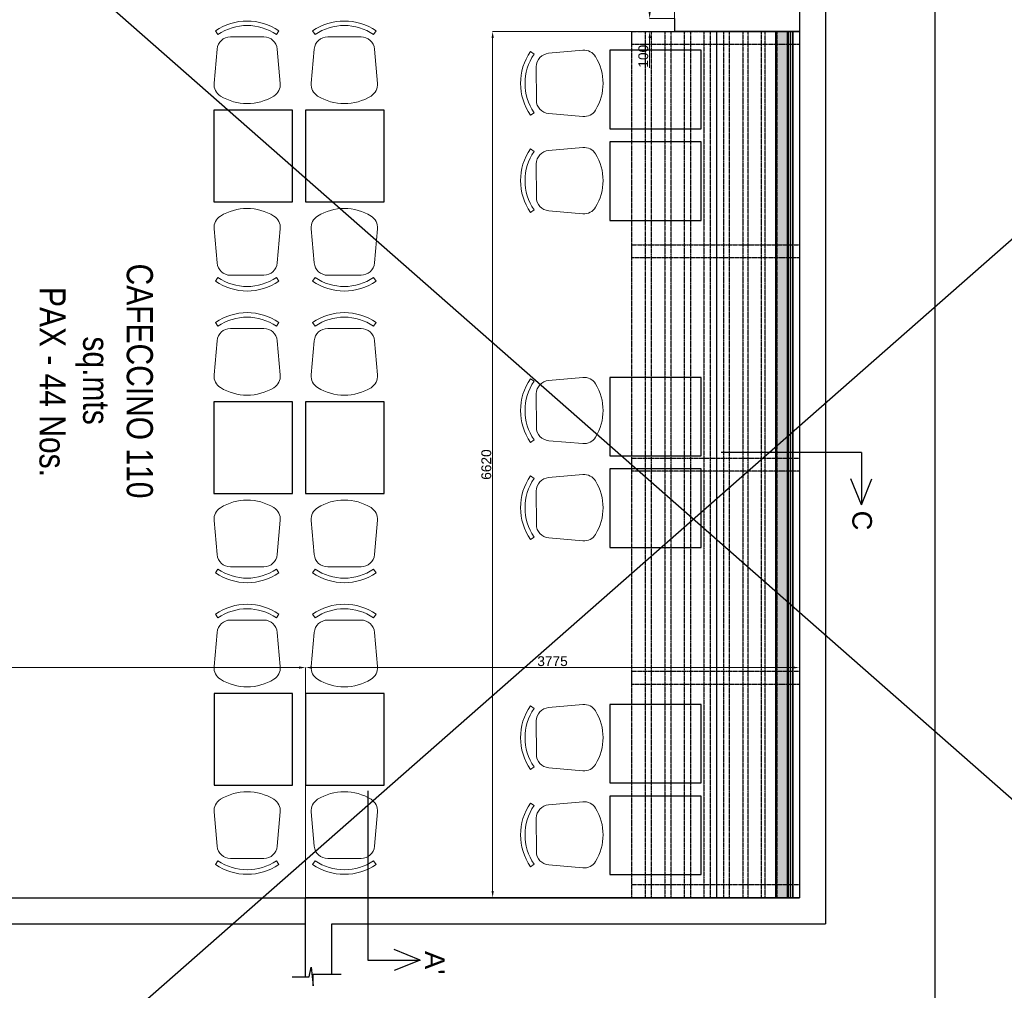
# Model space of a CAD drawing. Header units: millimetres. Extents: x 3351592 to 3400404, y -498420 to -470360.
# Tile 41 of 43: x 3382837 to 3390363, y -491111 to -483693. Entities that reach past the tile are written whole.
import ezdxf

# ---------------------------------------------------------------- set-up
doc = ezdxf.new("R2010")
doc.units = ezdxf.units.MM
doc.header["$LTSCALE"] = 3
doc.header["$MEASUREMENT"] = 0
doc.header["$PDMODE"] = 3
doc.header["$PDSIZE"] = -1
doc.linetypes.add('HIDDEN', pattern=[0.375, 0.25, -0.125])
doc.layers.get('0').update_dxf_attribs({"linetype": 'CONTINUOUS'})
doc.layers.get('Defpoints').update_dxf_attribs({"linetype": 'CONTINUOUS'})
doc.layers.add('A-ANNO-DIMS-30', color=7, linetype='CONTINUOUS')
doc.layers.add('dim', color=5, linetype='CONTINUOUS')
doc.layers.add('bhs-3', color=1, linetype='CONTINUOUS', lineweight=15)
doc.layers.add('FUR', color=7, linetype='CONTINUOUS', lineweight=5)
doc.styles.add('Arial', font='arial.ttf')
doc.styles.get("Standard").update_dxf_attribs({"font": 'arial.ttf'})
doc.dimstyles.new('STANDARD$0', dxfattribs={"dimtxt": 120, "dimasz": 50, "dimexe": 1.25, "dimexo": 0.625, "dimtad": 1, "dimdec": 0, "dimzin": 9, "dimdsep": 46, "dimtxsty": 'Standard', "dimblk": 'ARCHTICK', "dimcen": 2.5, "dimclrt": 7, "dimadec": 0, "dimazin": 0, "dimtfac": 1, "dimtdec": 0, "dimtmove": 0, "dimatfit": 3, "dimfxl": 0, "dimtolj": 1, "dimtzin": 0, "dimarcsym": 0})

# ---------------------------------------------------------------- blocks, each defined once
blk = doc.blocks.new('INF08D Counter')
at = {"color": 252}
blk.add_line((1143416.6, -219133.9), (1143416.6, -218408.9), dxfattribs=at)
at = {"layer": 'bhs-3', "color": 252, "lineweight": 30}
for p in [(1143416.6, -218408.9), (1143316.6, -219363.9)]:
    blk.add_line(p, (1143416.6, -219363.9), dxfattribs=at)
blk = doc.blocks.new('*D115')
at = {"color": 0, "lineweight": 0}
for p, q in [((3387652.2, -483633.4), (3387652.2, -483583.4)), ((3387840.8, -483683.4), (3387652, -483683.4)), ((3387842.1, -483783.4), (3387652, -483783.4)), ((3387652.2, -483833.4), (3387652.2, -484061.8))]:
    blk.add_line(p, q, dxfattribs=at)
at = {"color": 0}
for points in [[(3387643.8, -483633.4), (3387660.5, -483633.4), (3387652.2, -483683.4)], [(3387643.8, -483833.4), (3387660.5, -483833.4), (3387652.2, -483783.4)]]:
    blk.add_solid(points, dxfattribs=at)
at = {"layer": 'Defpoints', "color": 0}
for p in [(3387840.9, -483683.4), (3387652.2, -483783.4), (3387842.1, -483783.4)]:
    blk.add_point(p, dxfattribs=at)
at = {"color": 0, "insert": (3387603.9, -483972.6), "char_height": 75, "attachment_point": 5, "rotation": 90, "style": 'Arial'}
blk.add_mtext('\\A1;100', dxfattribs=at)
blk = doc.blocks.new('*D116')
at = {"color": 0, "lineweight": 0}
for p, q in [((3387842.1, -483783.4), (3387842.1, -483542.2)), ((3387892.1, -483542.4), (3388747.1, -483542.4)), ((3388797.1, -483783.4), (3388797.1, -483542.2))]:
    blk.add_line(p, q, dxfattribs=at)
at = {"color": 0}
for points in [[(3387892.1, -483534.1), (3387892.1, -483550.7), (3387842.1, -483542.4)], [(3388747.1, -483534.1), (3388747.1, -483550.7), (3388797.1, -483542.4)]]:
    blk.add_solid(points, dxfattribs=at)
at = {"layer": 'Defpoints', "color": 0}
for p in [(3388797.1, -483542.4), (3387842.1, -483783.4), (3388797.1, -483783.4)]:
    blk.add_point(p, dxfattribs=at)
at = {"color": 0, "insert": (3388319.6, -483494.1), "char_height": 75, "attachment_point": 5, "style": 'Arial'}
blk.add_mtext('\\A1;955', dxfattribs=at)
blk = doc.blocks.new('*D148')
at = {"color": 0, "lineweight": 0}
for p, q in [((3387842.1, -483783.4), (3386452.1, -483783.4)), ((3386452.2, -483833.4), (3386452.2, -490353.4)), ((3387917, -490403.4), (3386452.1, -490403.4))]:
    blk.add_line(p, q, dxfattribs=at)
at = {"color": 0}
for points in [[(3386443.9, -483833.4), (3386460.6, -483833.4), (3386452.2, -483783.4)], [(3386443.9, -490353.4), (3386460.6, -490353.4), (3386452.2, -490403.4)]]:
    blk.add_solid(points, dxfattribs=at)
at = {"layer": 'Defpoints', "color": 0}
for p in [(3387842.1, -483783.4), (3386452.2, -490403.4), (3387917.1, -490403.4)]:
    blk.add_point(p, dxfattribs=at)
at = {"color": 0, "insert": (3386403.9, -487093.4), "char_height": 75, "attachment_point": 5, "rotation": 90, "style": 'Arial'}
blk.add_mtext('\\A1;6620', dxfattribs=at)
blk = doc.blocks.new('*D149')
at = {"color": 0, "lineweight": 0}
for p, q in [((3385022.2, -490403.4), (3385022.2, -488644.4)), ((3388747.1, -488644.6), (3385072.2, -488644.6)), ((3388797.1, -490403.4), (3388797.1, -488644.4))]:
    blk.add_line(p, q, dxfattribs=at)
at = {"color": 0}
for points in [[(3385072.2, -488636.3), (3385072.2, -488653), (3385022.2, -488644.6)], [(3388747.1, -488636.3), (3388747.1, -488653), (3388797.1, -488644.6)]]:
    blk.add_solid(points, dxfattribs=at)
at = {"layer": 'Defpoints', "color": 0}
for p in [(3385022.2, -488644.6), (3385022.2, -490403.4), (3388797.1, -490403.4)]:
    blk.add_point(p, dxfattribs=at)
at = {"color": 0, "insert": (3386909.7, -488596.3), "char_height": 75, "attachment_point": 5, "style": 'Arial'}
blk.add_mtext('\\A1;3775', dxfattribs=at)
blk = doc.blocks.new('*D150')
at = {"color": 0, "lineweight": 0}
for p, q in [((3379672.2, -490403.4), (3379672.2, -488644.4)), ((3384972.2, -488644.6), (3379722.2, -488644.6)), ((3385022.2, -490403.4), (3385022.2, -488644.4))]:
    blk.add_line(p, q, dxfattribs=at)
at = {"color": 0}
for points in [[(3379722.2, -488636.3), (3379722.2, -488653), (3379672.2, -488644.6)], [(3384972.2, -488636.3), (3384972.2, -488653), (3385022.2, -488644.6)]]:
    blk.add_solid(points, dxfattribs=at)
at = {"layer": 'Defpoints', "color": 0}
for p in [(3379672.2, -488644.6), (3379672.2, -490403.4), (3385022.2, -490403.4)]:
    blk.add_point(p, dxfattribs=at)
at = {"color": 0, "insert": (3382347.2, -488596.3), "char_height": 75, "attachment_point": 5, "style": 'Arial'}
blk.add_mtext('\\A1;5350', dxfattribs=at)

msp = doc.modelspace()

# ---------------------------------------------------------------- hatches: boundary and pattern name
for points in [[(3388710.5, -483783.4), (3388710.5, -490403.4), (3388616.1, -490403.4), (3388616.1, -483783.4)], [(3388747.1, -483783.4), (3388747.1, -490403.4), (3388728.1, -490403.4), (3388728.1, -483783.4)]]:
    msp.add_hatch(color=34).paths.add_polyline_path(points)

# ---------------------------------------------------------------- linework, layer by layer
at = {"lineweight": 30}
for p, q in [((3388997.1, -479303.4), (3388997.1, -490603.4)), ((3388797.1, -479503.4), (3388797.1, -490403.4)), ((3388797.1, -479503.4), (3388797.1, -490403.4)), ((3385022.2, -490403.4), (3388797.1, -490403.4)), ((3385022.2, -491007.1), (3385022.2, -490403.4)), ((3388797.1, -490403.4), (3385022.2, -490403.4)), ((3385222.2, -490603.4), (3388997.1, -490603.4)), ((3385222.2, -490987.8), (3385222.2, -490603.4))]:
    msp.add_line(p, q, dxfattribs=at)
for p, q in [((3388616.1, -483783.4), (3388616.1, -490403.4)), ((3388703.4, -483783.4), (3388703.4, -490403.4)), ((3388710.5, -483783.4), (3388710.5, -490403.4)), ((3388797.1, -483783.4), (3388797.1, -490403.4)), ((3379672.2, -490403.4), (3385022.2, -490403.4)), ((3379672.2, -490603.4), (3385022.2, -490603.4))]:
    msp.add_line(p, q)
at = {"color": 6}
for p, q in [((3388728.1, -490403.4), (3388728.1, -483783.4)), ((3388747.1, -490403.4), (3388747.1, -483783.4))]:
    msp.add_line(p, q, dxfattribs=at)
at = {"color": 32, "linetype": 'HIDDEN'}
for points in [[(3388797.1, -483783.4), (3388797.1, -483883.4), (3387517.1, -483883.4), (3387517.1, -483783.4)], [(3387617.1, -483783.4), (3387617.1, -490403.4), (3387517.1, -490403.4), (3387517.1, -483783.4)], [(3387767.1, -483783.4), (3387767.1, -490403.4), (3387667.1, -490403.4), (3387667.1, -483783.4)], [(3387917.1, -483783.4), (3387917.1, -490403.4), (3387817.1, -490403.4), (3387817.1, -483783.4)], [(3388067.1, -483783.4), (3388067.1, -490403.4), (3387967.1, -490403.4), (3387967.1, -483783.4)], [(3388217.1, -483783.4), (3388217.1, -490403.4), (3388117.1, -490403.4), (3388117.1, -483783.4)], [(3388365.4, -483783.4), (3388365.4, -490403.4), (3388263.6, -490403.4), (3388263.6, -483783.4)], [(3388503.6, -483783.4), (3388503.6, -490403.4), (3388404.9, -490403.4), (3388404.9, -483783.4)], [(3388623.7, -483783.4), (3388623.7, -490403.4), (3388534.2, -490403.4), (3388534.2, -483783.4)], [(3388797.1, -485413.4), (3388797.1, -485513.4), (3387517.1, -485513.4), (3387517.1, -485413.4)], [(3388797.1, -487043.4), (3388797.1, -487143.4), (3387517.1, -487143.4), (3387517.1, -487043.4)], [(3388797.1, -488673.4), (3388797.1, -488773.4), (3387517.1, -488773.4), (3387517.1, -488673.4)], [(3388797.1, -490303.4), (3388797.1, -490403.4), (3387517.1, -490403.4), (3387517.1, -490303.4)]]:
    msp.add_lwpolyline(points, close=True, dxfattribs=at)
for points in [[(3388616.1, -483783.4), (3388616.1, -490403.4), (3388166.1, -490403.4), (3388166.1, -483783.4)], [(3388710.5, -483783.4), (3388710.5, -490403.4), (3388616.1, -490403.4), (3388616.1, -483783.4)], [(3388747.1, -483783.4), (3388747.1, -490403.4), (3388728.1, -490403.4), (3388728.1, -483783.4)]]:
    msp.add_lwpolyline(points, close=True)
at = {"color": 48}
for points in [[(3387347.1, -483926.9), (3387347.1, -484526.9), (3388047.1, -484526.9), (3388047.1, -483926.9)], [(3384322, -485085.3), (3384922, -485085.3), (3384922, -484385.3), (3384322, -484385.3)], [(3385022, -485085.3), (3385622, -485085.3), (3385622, -484385.3), (3385022, -484385.3)], [(3387347.1, -484626.9), (3387347.1, -485226.9), (3388047.1, -485226.9), (3388047.1, -484626.9)], [(3387347.1, -486426.9), (3387347.1, -487026.9), (3388047.1, -487026.9), (3388047.1, -486426.9)], [(3384322, -487314.1), (3384922, -487314.1), (3384922, -486614.1), (3384322, -486614.1)], [(3385022, -487314.1), (3385622, -487314.1), (3385622, -486614.1), (3385022, -486614.1)], [(3387347.1, -487126.9), (3387347.1, -487726.9), (3388047.1, -487726.9), (3388047.1, -487126.9)], [(3384322.2, -489542.9), (3384922.2, -489542.9), (3384922.2, -488842.9), (3384322.2, -488842.9)], [(3385022.2, -489542.9), (3385622.2, -489542.9), (3385622.2, -488842.9), (3385022.2, -488842.9)], [(3387347.1, -488926.9), (3387347.1, -489526.9), (3388047.1, -489526.9), (3388047.1, -488926.9)], [(3387347.1, -489626.9), (3387347.1, -490226.9), (3388047.1, -490226.9), (3388047.1, -489626.9)]]:
    msp.add_lwpolyline(points, close=True, dxfattribs=at)
msp.add_lwpolyline([(3384920.1, -491007.1), (3385048.5, -491007.1), (3385063.6, -490934.2), (3385079.4, -491076.1), (3385079.4, -490987.8), (3385294, -490987.8)])
at = {"layer": 'A-ANNO-DIMS-30', "ltscale": 3}
for points in [[(3375570.6, -476599.5), (3400403.7, -498419.9)], [(3400403.7, -476599.5), (3375570.6, -498419.9)]]:
    msp.add_lwpolyline(points, dxfattribs=at)
at = {"layer": 'bhs-3', "color": 1, "lineweight": 30}
for p, q in [((3389271, -487002.3), (3388198, -487002.3)), ((3389271, -487002.3), (3389271, -487402)), ((3389271, -487402), (3389190.4, -487202.1)), ((3389271, -487402), (3389351.5, -487202.1)), ((3385499.2, -489587.6), (3385499.2, -490880.5)), ((3385898.9, -490880.5), (3385699, -490799.9)), ((3385499.2, -490880.5), (3385898.9, -490880.5)), ((3385898.9, -490880.5), (3385699, -490961.1))]:
    msp.add_line(p, q, dxfattribs=at)
at = {"layer": 'dim', "color": 18, "lineweight": 30, "ltscale": 3}
msp.add_lwpolyline([(3377281.2, -478677.5), (3389831.4, -478677.5), (3389831.4, -491663.6), (3377281.2, -491663.6)], close=True, dxfattribs=at)
at = {"layer": 'FUR', "color": 7, "lineweight": 13}
for p, q in [((3384352, -483806.9), (3384332.6, -483778.5)), ((3384799.2, -483807.1), (3384818.6, -483778.7)), ((3385094.9, -483806.9), (3385075.5, -483778.5)), ((3385542.1, -483807.1), (3385561.5, -483778.7)), ((3384703, -483824.2), (3384448.1, -483824.1)), ((3385446, -483824.2), (3385191, -483824.1)), ((3384322.4, -484179.7), (3384345.2, -483918.3)), ((3384828.4, -484180), (3384805.8, -483918.6)), ((3385065.3, -484179.7), (3385088.2, -483918.3)), ((3385571.3, -484180), (3385548.7, -483918.6)), ((3386768.7, -483956.9), (3386740.3, -483937.5)), ((3387141.6, -483927.3), (3386880.2, -483950.2)), ((3386786.1, -484308), (3386786, -484053)), ((3386769, -484404.1), (3386740.6, -484423.5)), ((3387141.8, -484433.3), (3386880.4, -484410.7)), ((3386768.7, -484699.8), (3386740.3, -484680.4)), ((3387141.6, -484670.2), (3386880.2, -484693.1)), ((3386786.1, -485050.9), (3386786, -484795.9)), ((3386769, -485147), (3386740.6, -485166.4)), ((3387141.8, -485176.2), (3386880.4, -485153.6)), ((3384322.4, -485290.9), (3384345.2, -485552.3)), ((3384828.4, -485290.6), (3384805.8, -485552)), ((3385065.3, -485290.9), (3385088.2, -485552.3)), ((3385571.3, -485290.6), (3385548.7, -485552)), ((3384352, -485663.7), (3384332.6, -485692.1)), ((3384703, -485646.3), (3384448.1, -485646.5)), ((3384799.2, -485663.5), (3384818.6, -485691.8)), ((3385094.9, -485663.7), (3385075.5, -485692.1)), ((3385446, -485646.3), (3385191, -485646.5)), ((3385542.1, -485663.5), (3385561.5, -485691.8)), ((3384352, -486035.6), (3384332.6, -486007.2)), ((3384703, -486053), (3384448.1, -486052.9)), ((3384799.2, -486035.9), (3384818.6, -486007.5)), ((3385094.9, -486035.6), (3385075.5, -486007.2)), ((3385446, -486053), (3385191, -486052.9)), ((3385542.1, -486035.9), (3385561.5, -486007.5)), ((3384322.4, -486408.5), (3384345.2, -486147.1)), ((3384828.4, -486408.8), (3384805.8, -486147.3)), ((3385065.3, -486408.5), (3385088.2, -486147.1)), ((3385571.3, -486408.8), (3385548.7, -486147.3)), ((3386768.7, -486456.9), (3386740.3, -486437.5)), ((3387141.6, -486427.3), (3386880.2, -486450.2)), ((3386786.1, -486808), (3386786, -486553)), ((3386769, -486904.1), (3386740.6, -486923.5)), ((3387141.8, -486933.3), (3386880.4, -486910.7)), ((3386768.7, -487199.8), (3386740.3, -487180.4)), ((3387141.6, -487170.2), (3386880.2, -487193.1)), ((3386786.1, -487550.9), (3386786, -487295.9)), ((3384322.4, -487519.7), (3384345.2, -487781.1)), ((3384828.4, -487519.4), (3384805.8, -487780.8)), ((3385065.3, -487519.7), (3385088.2, -487781.1)), ((3385571.3, -487519.4), (3385548.7, -487780.8)), ((3386769, -487647), (3386740.6, -487666.4)), ((3387141.8, -487676.2), (3386880.4, -487653.6)), ((3384352, -487892.5), (3384332.6, -487920.9)), ((3384703, -487875.1), (3384448.1, -487875.3)), ((3384799.2, -487892.3), (3384818.6, -487920.6)), ((3385094.9, -487892.5), (3385075.5, -487920.9)), ((3385446, -487875.1), (3385191, -487875.3)), ((3385542.1, -487892.3), (3385561.5, -487920.6)), ((3384352.2, -488264.4), (3384332.8, -488236)), ((3384799.4, -488264.7), (3384818.8, -488236.3)), ((3385095.2, -488264.4), (3385075.8, -488236)), ((3385542.3, -488264.7), (3385561.8, -488236.3)), ((3384703.3, -488281.8), (3384448.3, -488281.7)), ((3385446.2, -488281.8), (3385191.3, -488281.7)), ((3384322.6, -488637.3), (3384345.5, -488375.9)), ((3384828.6, -488637.6), (3384806, -488376.1)), ((3385065.5, -488637.3), (3385088.4, -488375.9)), ((3385571.5, -488637.6), (3385549, -488376.1)), ((3386768.7, -488956.9), (3386740.3, -488937.5)), ((3387141.6, -488927.3), (3386880.2, -488950.2)), ((3386786.1, -489308), (3386786, -489053)), ((3386769, -489404.1), (3386740.6, -489423.5)), ((3387141.8, -489433.3), (3386880.4, -489410.7)), ((3387141.6, -489670.2), (3386880.2, -489693.1)), ((3384322.6, -489748.4), (3384345.5, -490009.8)), ((3384828.6, -489748.2), (3384806, -490009.6)), ((3385065.5, -489748.4), (3385088.4, -490009.8)), ((3385571.5, -489748.2), (3385549, -490009.6)), ((3386768.7, -489699.8), (3386740.3, -489680.4)), ((3386786.1, -490050.9), (3386786, -489795.9)), ((3384352.2, -490121.3), (3384332.8, -490149.7)), ((3384703.3, -490103.9), (3384448.3, -490104)), ((3384799.4, -490121), (3384818.8, -490149.4)), ((3385095.2, -490121.3), (3385075.8, -490149.7)), ((3385446.2, -490103.9), (3385191.3, -490104)), ((3385542.3, -490121), (3385561.8, -490149.4)), ((3386769, -490147), (3386740.6, -490166.4)), ((3387141.8, -490176.2), (3386880.4, -490153.6))]:
    msp.add_line(p, q, dxfattribs=at)
for centre, radius, start, end in [((3384575.4, -484133.7), 430.3, 55.58782, 124.34851), ((3385318.3, -484133.7), 430.3, 55.58782, 124.34851), ((3384575.4, -484133.7), 395.9, 55.58782, 124.34851), ((3385318.3, -484133.7), 395.9, 55.58782, 124.34851), ((3384448, -483927.3), 103.2, 89.96817, 174.99843), ((3384703, -483927.4), 103.2, 4.93791, 89.96817), ((3385191, -483927.3), 103.2, 89.96817, 174.99843), ((3385445.9, -483927.4), 103.2, 4.93791, 89.96817), ((3387095.6, -484180.3), 430.3, 145.65149, 214.41218), ((3386889.2, -484053), 103.2, 95.00157, 180.03183), ((3387150.6, -484030.1), 103.2, 31.62486, 95.00157), ((3387095.6, -484180.3), 395.9, 145.65149, 214.41218), ((3386906.4, -484180.4), 389.9, 328.4388, 31.62486), ((3384425.2, -484188.7), 103.2, 174.99843, 238.37514), ((3385168.1, -484188.7), 103.2, 174.99843, 238.37514), ((3384725.6, -484188.9), 103.2, 301.5612, 4.93791), ((3385468.5, -484188.9), 103.2, 301.5612, 4.93791), ((3384575.5, -483944.6), 389.9, 238.37514, 301.5612), ((3385318.4, -483944.6), 389.9, 238.37514, 301.5612), ((3386889.3, -484307.9), 103.2, 180.03183, 265.06209), ((3387150.7, -484330.5), 103.2, 265.06209, 328.4388), ((3387095.6, -484923.2), 430.3, 145.65149, 214.41218), ((3387095.6, -484923.2), 395.9, 145.65149, 214.41218), ((3386889.2, -484795.9), 103.2, 95.00157, 180.03183), ((3387150.6, -484773), 103.2, 31.62486, 95.00157), ((3386906.4, -484923.3), 389.9, 328.4388, 31.62486), ((3386889.3, -485050.8), 103.2, 180.03183, 265.06209), ((3384575.5, -485526), 389.9, 58.4388, 121.62486), ((3385318.4, -485526), 389.9, 58.4388, 121.62486), ((3387150.7, -485073.4), 103.2, 265.06209, 328.4388), ((3384425.2, -485281.9), 103.2, 121.62486, 185.00157), ((3384725.6, -485281.7), 103.2, 355.06209, 58.4388), ((3385168.1, -485281.9), 103.2, 121.62486, 185.00157), ((3385468.5, -485281.7), 103.2, 355.06209, 58.4388), ((3384448, -485543.3), 103.2, 185.00157, 270.03183), ((3384703, -485543.1), 103.2, 270.03183, 355.06209), ((3385191, -485543.3), 103.2, 185.00157, 270.03183), ((3385445.9, -485543.1), 103.2, 270.03183, 355.06209), ((3384575.4, -485336.8), 395.9, 235.65149, 304.41218), ((3385318.3, -485336.8), 395.9, 235.65149, 304.41218), ((3384575.4, -485336.8), 430.3, 235.65149, 304.41218), ((3385318.3, -485336.8), 430.3, 235.65149, 304.41218), ((3384575.4, -486362.5), 430.3, 55.58782, 124.34851), ((3384575.4, -486362.5), 395.9, 55.58782, 124.34851), ((3385318.3, -486362.5), 430.3, 55.58782, 124.34851), ((3385318.3, -486362.5), 395.9, 55.58782, 124.34851), ((3384448, -486156.1), 103.2, 89.96817, 174.99843), ((3384703, -486156.2), 103.2, 4.93791, 89.96817), ((3385191, -486156.1), 103.2, 89.96817, 174.99843), ((3385445.9, -486156.2), 103.2, 4.93791, 89.96817), ((3384425.2, -486417.5), 103.2, 174.99843, 238.37514), ((3384725.6, -486417.7), 103.2, 301.5612, 4.93791), ((3385168.1, -486417.5), 103.2, 174.99843, 238.37514), ((3385468.5, -486417.7), 103.2, 301.5612, 4.93791), ((3387095.6, -486680.3), 430.3, 145.65149, 214.41218), ((3387150.6, -486530.1), 103.2, 31.62486, 95.00157), ((3384575.5, -486173.4), 389.9, 238.37514, 301.5612), ((3385318.4, -486173.4), 389.9, 238.37514, 301.5612), ((3387095.6, -486680.3), 395.9, 145.65149, 214.41218), ((3386889.2, -486553), 103.2, 95.00157, 180.03183), ((3386906.4, -486680.4), 389.9, 328.4388, 31.62486), ((3386889.3, -486807.9), 103.2, 180.03183, 265.06209), ((3387150.7, -486830.5), 103.2, 265.06209, 328.4388), ((3387095.6, -487423.2), 430.3, 145.65149, 214.41218), ((3387150.6, -487273), 103.2, 31.62486, 95.00157), ((3387095.6, -487423.2), 395.9, 145.65149, 214.41218), ((3386889.2, -487295.9), 103.2, 95.00157, 180.03183), ((3386906.4, -487423.3), 389.9, 328.4388, 31.62486), ((3384575.5, -487754.8), 389.9, 58.4388, 121.62486), ((3385318.4, -487754.8), 389.9, 58.4388, 121.62486), ((3384425.2, -487510.7), 103.2, 121.62486, 185.00157), ((3384725.6, -487510.5), 103.2, 355.06209, 58.4388), ((3385168.1, -487510.7), 103.2, 121.62486, 185.00157), ((3385468.5, -487510.5), 103.2, 355.06209, 58.4388), ((3386889.3, -487550.8), 103.2, 180.03183, 265.06209), ((3387150.7, -487573.4), 103.2, 265.06209, 328.4388), ((3384448, -487772.1), 103.2, 185.00157, 270.03183), ((3384703, -487771.9), 103.2, 270.03183, 355.06209), ((3385191, -487772.1), 103.2, 185.00157, 270.03183), ((3385445.9, -487771.9), 103.2, 270.03183, 355.06209), ((3384575.4, -487565.6), 430.3, 235.65149, 304.41218), ((3384575.4, -487565.6), 395.9, 235.65149, 304.41218), ((3385318.3, -487565.6), 430.3, 235.65149, 304.41218), ((3385318.3, -487565.6), 395.9, 235.65149, 304.41218), ((3384575.6, -488591.3), 430.3, 55.58782, 124.34851), ((3385318.6, -488591.3), 430.3, 55.58782, 124.34851), ((3384575.6, -488591.3), 395.9, 55.58782, 124.34851), ((3385318.6, -488591.3), 395.9, 55.58782, 124.34851), ((3384448.3, -488384.9), 103.2, 89.96817, 174.99843), ((3384703.2, -488385), 103.2, 4.93791, 89.96817), ((3385191.2, -488384.9), 103.2, 89.96817, 174.99843), ((3385446.1, -488385), 103.2, 4.93791, 89.96817), ((3384425.4, -488646.3), 103.2, 174.99843, 238.37514), ((3384725.8, -488646.4), 103.2, 301.5612, 4.93791), ((3385168.3, -488646.3), 103.2, 174.99843, 238.37514), ((3385468.7, -488646.4), 103.2, 301.5612, 4.93791), ((3384575.7, -488402.1), 389.9, 238.37514, 301.5612), ((3385318.7, -488402.1), 389.9, 238.37514, 301.5612), ((3387095.6, -489180.3), 430.3, 145.65149, 214.41218), ((3387095.6, -489180.3), 395.9, 145.65149, 214.41218), ((3386889.2, -489053), 103.2, 95.00157, 180.03183), ((3387150.6, -489030.1), 103.2, 31.62486, 95.00157), ((3386906.4, -489180.4), 389.9, 328.4388, 31.62486), ((3386889.3, -489307.9), 103.2, 180.03183, 265.06209), ((3387150.7, -489330.5), 103.2, 265.06209, 328.4388), ((3384575.7, -489983.6), 389.9, 58.4388, 121.62486), ((3385318.7, -489983.6), 389.9, 58.4388, 121.62486), ((3384425.4, -489739.4), 103.2, 121.62486, 185.00157), ((3384725.8, -489739.3), 103.2, 355.06209, 58.4388), ((3385168.3, -489739.4), 103.2, 121.62486, 185.00157), ((3385468.7, -489739.3), 103.2, 355.06209, 58.4388), ((3387150.6, -489773), 103.2, 31.62486, 95.00157), ((3387095.6, -489923.2), 430.3, 145.65149, 214.41218), ((3387095.6, -489923.2), 395.9, 145.65149, 214.41218), ((3386889.2, -489795.9), 103.2, 95.00157, 180.03183), ((3386906.4, -489923.3), 389.9, 328.4388, 31.62486), ((3384448.3, -490000.9), 103.2, 185.00157, 270.03183), ((3384703.2, -490000.7), 103.2, 270.03183, 355.06209), ((3385191.2, -490000.9), 103.2, 185.00157, 270.03183), ((3385446.1, -490000.7), 103.2, 270.03183, 355.06209), ((3384575.6, -489794.4), 395.9, 235.65149, 304.41218), ((3385318.6, -489794.4), 395.9, 235.65149, 304.41218), ((3386889.3, -490050.8), 103.2, 180.03183, 265.06209), ((3384575.6, -489794.4), 430.3, 235.65149, 304.41218), ((3385318.6, -489794.4), 430.3, 235.65149, 304.41218), ((3387150.7, -490073.4), 103.2, 265.06209, 328.4388)]:
    msp.add_arc(centre, radius, start, end, dxfattribs=at)

# ---------------------------------------------------------------- block references
at = {"rotation": 270}
msp.add_blockref('INF08D Counter', (3607206, 659633.2), dxfattribs=at)

# ---------------------------------------------------------------- texts
at = {"layer": 'bhs-3', "insert": (3383855.1, -485252.4), "char_height": 200, "attachment_point": 1, "rotation": 270}
msp.add_mtext_dynamic_manual_height_columns('{\\fArial Narrow|b0|i0|c0|p34;\\W4.78842;\\C1; \\W1;CAFECCINO 110 \\P\\W6.76466;  \\W1;sq.mts \\P{\\W7.59998; }PAX - 44 Nos.}', width=2382.862, gutter_width=12.5, heights=[0], dxfattribs=at)
at = {"layer": 'bhs-3', "color": 250, "char_height": 150, "attachment_point": 1, "rotation": 270}
for s, insert in [('{\\C1;C}', (3389351.8, -487445.3)), ("{\\C1;A'}", (3386085.1, -490810.6))]:
    msp.add_mtext_dynamic_manual_height_columns(s, width=426.361, gutter_width=12.5, heights=[0], dxfattribs=dict(at, insert=insert))

# ---------------------------------------------------------------- dimensions: what is measured, and where the dimension line sits
at = {"color": 5}
for base, p1, p2, picture, middle in [((3388797.1, -483542.4), (3387842.1, -483783.4), (3388797.1, -483783.4), '*D116', (3388319.6, -483494.1)), ((3379672.2, -488644.6), (3385022.2, -490403.4), (3379672.2, -490403.4), '*D150', (3382347.2, -488596.3)), ((3385022.2, -488644.6), (3388797.1, -490403.4), (3385022.2, -490403.4), '*D149', (3386909.7, -488596.3))]:
    dim = msp.add_linear_dim(base=base, p1=p1, p2=p2, dimstyle='STANDARD$0', override={"dimtxt": 75, "dimexe": 0.18, "dimexo": 0.0625, "dimgap": 10, "dimzin": 0, "dimtxsty": 'Arial', "dimcen": 0.09, "dimclrt": 0, "dimtofl": 0, "dimfxl": 250, "dimlwd": 0, "dimlwe": 0, "dimarcsym": 1}, dxfattribs=at)
    dim.commit()
    dim.dimension.update_dxf_attribs({"geometry": picture, "text_midpoint": middle})
for base, p1, p2, picture, middle in [((3387652.2, -483783.4), (3387840.9, -483683.4), (3387842.1, -483783.4), '*D115', (3387603.9, -483972.6)), ((3386452.2, -490403.4), (3387842.1, -483783.4), (3387917.1, -490403.4), '*D148', (3386403.9, -487093.4))]:
    dim = msp.add_linear_dim(base=base, p1=p1, p2=p2, angle=270, dimstyle='STANDARD$0', override={"dimtxt": 75, "dimexe": 0.18, "dimexo": 0.0625, "dimgap": 10, "dimzin": 0, "dimtxsty": 'Arial', "dimcen": 0.09, "dimclrt": 0, "dimtofl": 0, "dimfxl": 250, "dimlwd": 0, "dimlwe": 0, "dimarcsym": 1}, dxfattribs=at)
    dim.commit()
    dim.dimension.update_dxf_attribs({"geometry": picture, "text_midpoint": middle})

doc.saveas('drawing.dxf')
